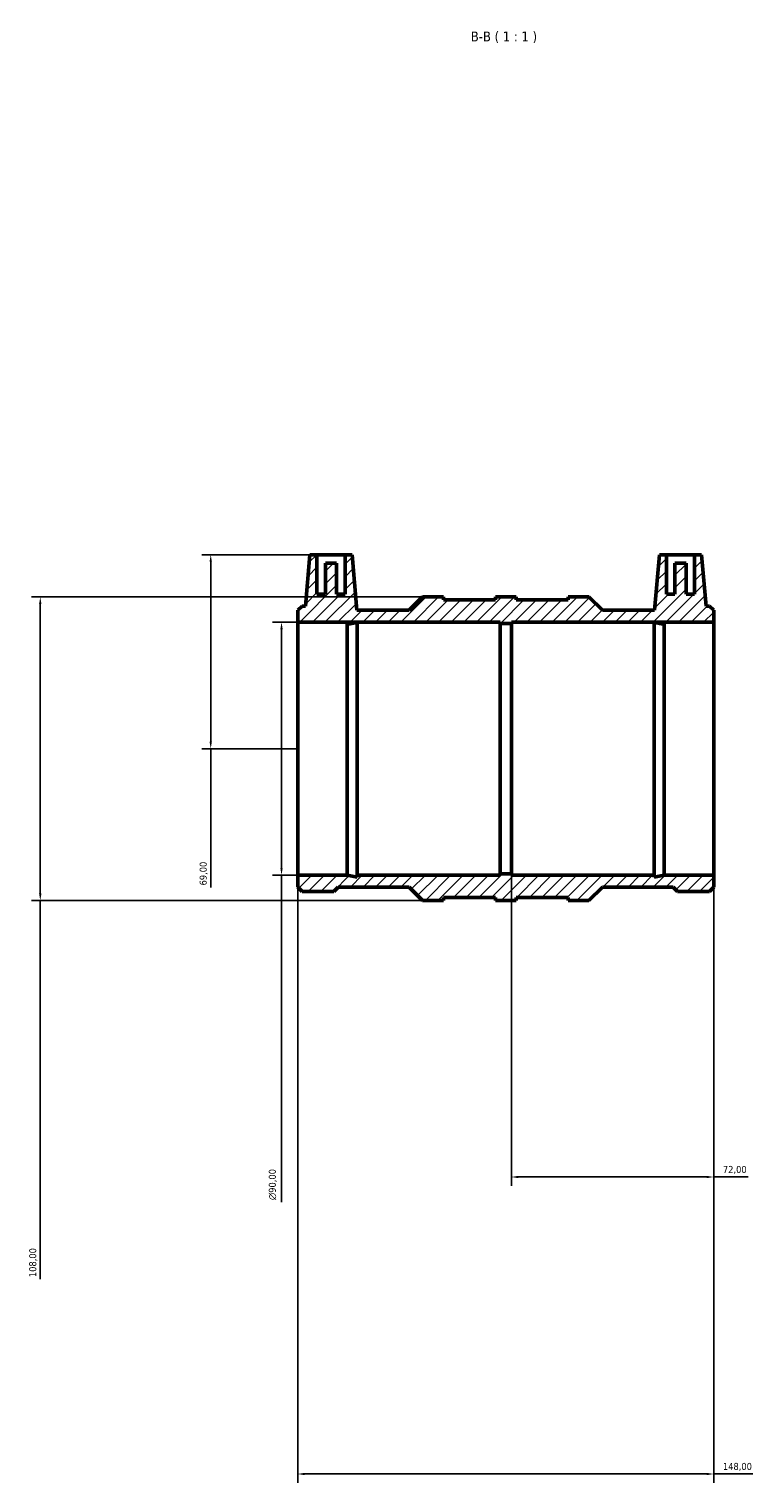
# Model space of a CAD drawing. Header units: millimetres. Extents: x -130 to 1053, y -181 to 1241.
# Tile 5 of 6: x 282 to 540, y 724 to 1241. Entities that reach past the tile are written whole.
import ezdxf

# ---------------------------------------------------------------- set-up
doc = ezdxf.new("R2010")
doc.units = ezdxf.units.MM
for name, color, linetype, lineweight in [('Dimension (ISO)', 7, 'Continuous', 25), ('Hatch (ISO)', 7, 'Continuous', 18), ('Symbol (ISO)', 7, 'Continuous', 25), ('Visible (ISO)', 7, 'Continuous', 50)]:
    doc.layers.add(name, color=color, linetype=linetype, lineweight=lineweight)
doc.styles.add('Label Text (ISO)', font='tahoma.ttf')
doc.styles.add('Note Text (ISO)', font='tahoma.ttf')
doc.dimstyles.new('Default (ISO)', dxfattribs={"dimtxt": 2.5, "dimasz": 2.5, "dimexe": 3.175, "dimexo": 0, "dimgap": 0.762, "dimtad": 1, "dimrnd": 1e-08, "dimzin": 0, "dimtxsty": 'Note Text (ISO)', "dimcen": 0.09, "dimdle": 10, "dimclrd": 256, "dimclre": 256, "dimclrt": 232, "dimazin": 0, "dimtfac": 1.40208, "dimtmove": 0, "dimatfit": 3, "dimfxl": 1, "dimtolj": 1, "dimtzin": 0, "dimlwd": -1, "dimlwe": -1, "dimarcsym": 0})

# ---------------------------------------------------------------- blocks, each defined once
blk = doc.blocks.new('*D7')
at = {"layer": 'Defpoints', "color": 0, "transparency": 16777216}
for p in [(384.87, 1053.81), (347.07, 984.81), (378.03, 984.81)]:
    blk.add_point(p, dxfattribs=at)
at = {"layer": 'Dimension (ISO)', "transparency": 16777216}
for p, q in [((384.87, 1053.81), (343.9, 1053.81)), ((347.07, 1051.31), (347.07, 987.31)), ((378.03, 984.81), (343.9, 984.81)), ((347.07, 984.81), (347.07, 935.41))]:
    blk.add_line(p, q, dxfattribs=at)
for points in [[(346.65, 1051.31), (347.49, 1051.31), (347.07, 1053.81)], [(346.65, 987.31), (347.49, 987.31), (347.07, 984.81)]]:
    blk.add_solid(points, dxfattribs=at)
at = {"layer": 'Dimension (ISO)', "color": 232, "true_color": 0xca0064, "transparency": 16777216, "insert": (343.14, 936.17), "char_height": 2.5, "attachment_point": 1, "rotation": 90, "style": 'Note Text (ISO)'}
blk.add_mtext('\\A1;69,00', dxfattribs=at)
blk = doc.blocks.new('*D8')
at = {"layer": 'Defpoints', "color": 0, "transparency": 16777216}
for p in [(422.43, 1038.81), (286.43, 930.81), (422.43, 930.81)]:
    blk.add_point(p, dxfattribs=at)
at = {"layer": 'Dimension (ISO)', "transparency": 16777216}
for p, q in [((422.43, 1038.81), (283.26, 1038.81)), ((286.43, 1036.31), (286.43, 933.31)), ((422.43, 930.81), (283.26, 930.81)), ((286.43, 930.81), (286.43, 796.09))]:
    blk.add_line(p, q, dxfattribs=at)
for points in [[(286.01, 1036.31), (286.85, 1036.31), (286.43, 1038.81)], [(286.01, 933.31), (286.85, 933.31), (286.43, 930.81)]]:
    blk.add_solid(points, dxfattribs=at)
at = {"layer": 'Dimension (ISO)', "color": 232, "true_color": 0xca0064, "transparency": 16777216, "insert": (282.49, 796.85), "char_height": 2.5, "attachment_point": 1, "rotation": 90, "style": 'Note Text (ISO)'}
blk.add_mtext('\\A1;108,00', dxfattribs=at)
blk = doc.blocks.new('*D9')
at = {"layer": 'Defpoints', "color": 0, "transparency": 16777216}
for p in [(378.03, 1029.81), (372.26, 939.81), (378.03, 939.81)]:
    blk.add_point(p, dxfattribs=at)
at = {"layer": 'Dimension (ISO)', "transparency": 16777216}
for p, q in [((378.03, 1029.81), (369.08, 1029.81)), ((372.26, 1027.31), (372.26, 942.31)), ((378.03, 939.81), (369.08, 939.81)), ((372.26, 939.81), (372.26, 823.49))]:
    blk.add_line(p, q, dxfattribs=at)
for points in [[(371.84, 1027.31), (372.67, 1027.31), (372.26, 1029.81)], [(371.84, 942.31), (372.67, 942.31), (372.26, 939.81)]]:
    blk.add_solid(points, dxfattribs=at)
at = {"layer": 'Dimension (ISO)', "color": 232, "true_color": 0xca0064, "transparency": 16777216, "insert": (367.73, 824.25), "char_height": 2.5, "attachment_point": 1, "rotation": 90, "style": 'Note Text (ISO)'}
blk.add_mtext('\\A1;\\fAIGDT|b0|i0;\\H2.5000;\\ln\\fTahoma|b0|i0;\\H2.5000;90,00', dxfattribs=at)
blk = doc.blocks.new('*D10')
at = {"layer": 'Defpoints', "color": 0, "transparency": 16777216}
for p in [(378.03, 939.81), (526.03, 939.81), (526.03, 726.81)]:
    blk.add_point(p, dxfattribs=at)
at = {"layer": 'Dimension (ISO)', "transparency": 16777216}
for p, q in [((378.03, 939.81), (378.03, 723.63)), ((526.03, 939.81), (526.03, 723.63)), ((380.53, 726.81), (523.53, 726.81)), ((526.03, 726.81), (539.96, 726.81))]:
    blk.add_line(p, q, dxfattribs=at)
for points in [[(380.53, 727.22), (380.53, 726.39), (378.03, 726.81)], [(523.53, 727.22), (523.53, 726.39), (526.03, 726.81)]]:
    blk.add_solid(points, dxfattribs=at)
at = {"layer": 'Dimension (ISO)', "color": 232, "true_color": 0xca0064, "transparency": 16777216, "insert": (529.29, 730.75), "char_height": 2.5, "attachment_point": 1, "style": 'Note Text (ISO)'}
blk.add_mtext('\\A1;148,00', dxfattribs=at)
blk = doc.blocks.new('*D11')
at = {"layer": 'Defpoints', "color": 0, "transparency": 16777216}
for p in [(454.03, 940.26), (526.03, 939.81), (526.03, 832.46)]:
    blk.add_point(p, dxfattribs=at)
at = {"layer": 'Dimension (ISO)', "transparency": 16777216}
for p, q in [((454.03, 940.26), (454.03, 829.28)), ((526.03, 939.81), (526.03, 829.28)), ((456.53, 832.46), (523.53, 832.46)), ((526.03, 832.46), (538.3, 832.46))]:
    blk.add_line(p, q, dxfattribs=at)
for points in [[(456.53, 832.87), (456.53, 832.04), (454.03, 832.46)], [(523.53, 832.87), (523.53, 832.04), (526.03, 832.46)]]:
    blk.add_solid(points, dxfattribs=at)
at = {"layer": 'Dimension (ISO)', "color": 232, "true_color": 0xca0064, "transparency": 16777216, "insert": (529.29, 836.39), "char_height": 2.5, "attachment_point": 1, "style": 'Note Text (ISO)'}
blk.add_mtext('\\A1;72,00', dxfattribs=at)

msp = doc.modelspace()

# ---------------------------------------------------------------- hatches: boundary and pattern name
at = {"layer": 'Hatch (ISO)'}
h = msp.add_hatch(dxfattribs=at)
h.set_pattern_fill('ANSI31', color=256, scale=25.4, style=0)
h.set_pattern_definition([(45, (0, 0), (-2.245064, 2.245064), [])])
h.paths.add_polyline_path([(378.031, 1029.808), (450.031, 1029.808), (450.031, 1029.358), (454.031, 1029.358), (454.031, 1029.808), (526.031, 1029.808), (526.031, 1034.045), (524.508, 1035.568), (523.287, 1035.568), (521.691, 1053.808), (519.191, 1053.808), (519.191, 1039.808), (516.191, 1039.808), (516.191, 1050.808), (512.191, 1050.808), (512.191, 1039.808), (509.191, 1039.808), (509.191, 1053.808), (506.691, 1053.808), (504.962, 1034.045), (486.394, 1034.045), (481.631, 1038.808), (474.231, 1038.808), (474.231, 1037.728), (455.731, 1037.728), (455.731, 1038.808), (448.331, 1038.808), (448.331, 1037.728), (429.831, 1037.728), (429.831, 1038.808), (422.431, 1038.808), (417.668, 1034.045), (399.1, 1034.045), (397.371, 1053.808), (394.871, 1053.808), (394.871, 1039.808), (391.871, 1039.808), (391.871, 1050.808), (387.871, 1050.808), (387.871, 1039.808), (384.871, 1039.808), (384.871, 1053.808), (382.371, 1053.808), (380.775, 1035.568), (379.554, 1035.568), (378.031, 1034.045)])
h.paths.add_polyline_path([(395.661, 939.808), (378.031, 939.808), (378.031, 935.571), (379.554, 934.048), (390.908, 934.048), (392.431, 935.571), (417.668, 935.571), (422.431, 930.808), (429.831, 930.808), (429.831, 931.888), (448.331, 931.888), (448.331, 930.808), (455.731, 930.808), (455.731, 931.888), (474.231, 931.888), (474.231, 930.808), (481.631, 930.808), (486.394, 935.571), (511.631, 935.571), (513.154, 934.048), (524.508, 934.048), (526.031, 935.571), (526.031, 939.808), (508.402, 939.808), (504.876, 939.059), (504.876, 939.808), (454.031, 939.808), (454.031, 940.258), (450.031, 940.258), (450.031, 939.808), (399.187, 939.808), (399.187, 939.059)])

# ---------------------------------------------------------------- linework, layer by layer
at = {"layer": 'Visible (ISO)'}
for p, q in [((382.371, 1053.808), (380.775, 1035.568)), ((384.871, 1053.808), (382.371, 1053.808)), ((384.871, 1039.808), (384.871, 1053.808)), ((384.871, 1053.808), (394.871, 1053.808)), ((391.871, 1050.808), (387.871, 1050.808)), ((387.871, 1050.808), (387.871, 1039.808)), ((391.871, 1039.808), (391.871, 1050.808)), ((397.371, 1053.808), (394.871, 1053.808)), ((394.871, 1053.808), (394.871, 1039.808)), ((399.1, 1034.045), (397.371, 1053.808)), ((506.691, 1053.808), (504.962, 1034.045)), ((509.191, 1053.808), (506.691, 1053.808)), ((509.191, 1039.808), (509.191, 1053.808)), ((509.191, 1053.808), (519.191, 1053.808)), ((516.191, 1050.808), (512.191, 1050.808)), ((512.191, 1050.808), (512.191, 1039.808)), ((516.191, 1039.808), (516.191, 1050.808)), ((521.691, 1053.808), (519.191, 1053.808)), ((519.191, 1053.808), (519.191, 1039.808)), ((523.287, 1035.568), (521.691, 1053.808)), ((387.871, 1039.808), (384.871, 1039.808)), ((394.871, 1039.808), (391.871, 1039.808)), ((512.191, 1039.808), (509.191, 1039.808)), ((519.191, 1039.808), (516.191, 1039.808)), ((379.554, 1035.568), (378.031, 1034.045)), ((380.775, 1035.568), (379.554, 1035.568)), ((422.431, 1038.808), (417.668, 1034.045)), ((429.831, 1038.808), (422.431, 1038.808)), ((429.831, 1037.728), (429.831, 1038.808)), ((448.331, 1037.728), (429.831, 1037.728)), ((455.731, 1038.808), (448.331, 1038.808)), ((448.331, 1038.808), (448.331, 1037.728)), ((455.731, 1037.728), (455.731, 1038.808)), ((474.231, 1037.728), (455.731, 1037.728)), ((481.631, 1038.808), (474.231, 1038.808)), ((474.231, 1038.808), (474.231, 1037.728)), ((486.394, 1034.045), (481.631, 1038.808)), ((524.508, 1035.568), (523.287, 1035.568)), ((526.031, 1034.045), (524.508, 1035.568)), ((378.031, 1034.045), (378.031, 1029.808)), ((378.031, 1029.808), (450.031, 1029.808)), ((378.031, 939.808), (378.031, 1029.808)), ((417.668, 1034.045), (399.1, 1034.045)), ((399.187, 939.808), (399.187, 1029.747)), ((450.031, 1029.808), (450.031, 1029.358)), ((450.031, 1029.358), (454.031, 1029.358)), ((450.031, 940.258), (450.031, 1029.358)), ((454.031, 1029.358), (454.031, 1029.808)), ((454.031, 1029.808), (526.031, 1029.808)), ((454.031, 940.258), (454.031, 1029.358)), ((504.962, 1034.045), (486.394, 1034.045)), ((504.876, 939.808), (504.876, 1029.747)), ((526.031, 1029.808), (526.031, 1034.045)), ((526.031, 939.808), (526.031, 1029.808)), ((395.661, 939.808), (395.661, 1029.139)), ((508.402, 939.808), (508.402, 1029.139)), ((395.661, 939.808), (378.031, 939.808)), ((378.031, 939.808), (378.031, 935.571)), ((399.187, 939.059), (395.661, 939.808)), ((450.031, 939.808), (399.187, 939.808)), ((399.187, 939.808), (399.187, 939.059)), ((454.031, 940.258), (450.031, 940.258)), ((450.031, 940.258), (450.031, 939.808)), ((454.031, 939.808), (454.031, 940.258)), ((504.876, 939.808), (454.031, 939.808)), ((508.402, 939.808), (504.876, 939.059)), ((504.876, 939.059), (504.876, 939.808)), ((526.031, 939.808), (508.402, 939.808)), ((526.031, 935.571), (526.031, 939.808)), ((378.031, 935.571), (379.554, 934.048)), ((379.554, 934.048), (390.908, 934.048)), ((390.908, 934.048), (392.431, 935.571)), ((392.431, 935.571), (417.668, 935.571)), ((417.668, 935.571), (422.431, 930.808)), ((429.831, 930.808), (429.831, 931.888)), ((429.831, 931.888), (448.331, 931.888)), ((448.331, 931.888), (448.331, 930.808)), ((455.731, 930.808), (455.731, 931.888)), ((455.731, 931.888), (474.231, 931.888)), ((474.231, 931.888), (474.231, 930.808)), ((481.631, 930.808), (486.394, 935.571)), ((486.394, 935.571), (511.631, 935.571)), ((511.631, 935.571), (513.154, 934.048)), ((513.154, 934.048), (524.508, 934.048)), ((524.508, 934.048), (526.031, 935.571)), ((422.431, 930.808), (429.831, 930.808)), ((448.331, 930.808), (455.731, 930.808)), ((474.231, 930.808), (481.631, 930.808))]:
    msp.add_line(p, q, dxfattribs=at)
for points in [[(399.187, 1029.747), (399.073, 1029.723), (398.925, 1029.692), (398.258, 1029.558), (397.525, 1029.418), (396.368, 1029.238), (396.027, 1029.188), (395.661, 1029.139)], [(504.876, 1029.747), (504.989, 1029.723), (505.137, 1029.692), (505.804, 1029.558), (506.537, 1029.418), (507.695, 1029.238), (508.035, 1029.188), (508.402, 1029.139)]]:
    msp.add_open_spline(points, degree=3, knots=[4.6041769, 4.6041769, 4.6041769, 4.6041769, 4.73923639, 4.73923639, 5.10339914, 5.10339914, 5.2371623, 5.2371623, 5.2371623, 5.2371623], dxfattribs=at)

# ---------------------------------------------------------------- texts
at = {"layer": 'Symbol (ISO)', "insert": (439.592, 1235.808), "char_height": 3.5, "attachment_point": 7, "style": 'Label Text (ISO)'}
msp.add_mtext('B-B ( 1 : 1 )', dxfattribs=at)

# ---------------------------------------------------------------- dimensions: what is measured, and where the dimension line sits
at = {"layer": 'Dimension (ISO)'}
for base, p1, p2, angle, picture, middle in [((347.071, 984.808), (384.871, 1053.808), (378.031, 984.808), 90, '*D7', (347.071, 940.308)), ((286.431, 930.808), (422.431, 1038.808), (422.431, 930.808), 90, '*D8', (286.431, 801.808)), ((526.031, 726.808), (378.031, 939.808), (526.031, 939.808), 180, '*D10', (534.247, 726.808)), ((526.031, 832.456), (454.031, 940.258), (526.031, 939.808), 180, '*D11', (533.415, 832.456))]:
    dim = msp.add_linear_dim(base=base, p1=p1, p2=p2, angle=angle, dimstyle='Default (ISO)', override={"dimdec": 2, "dimtp": 0, "dimtm": 0, "dimtdec": 2, "dimtofl": 0, "dimatfit": 2}, dxfattribs=at)
    dim.commit()
    dim.dimension.update_dxf_attribs({"geometry": picture, "text_midpoint": middle, "dimtype": 160})
dim = msp.add_linear_dim(base=(372.258, 939.808), p1=(378.031, 1029.808), p2=(378.031, 939.808), angle=90, text='\\fAIGDT|b0|i0;\\H2.5000;\\ln\\fTahoma|b0|i0;\\H2.5000;<>', dimstyle='Default (ISO)', override={"dimdec": 2, "dimtp": 0, "dimtm": 0, "dimtdec": 2, "dimtofl": 0, "dimatfit": 2}, dxfattribs=at)
dim.commit()
dim.dimension.update_dxf_attribs({"geometry": '*D9', "text_midpoint": (372.258, 829.808), "dimtype": 160})

doc.saveas('drawing.dxf')
